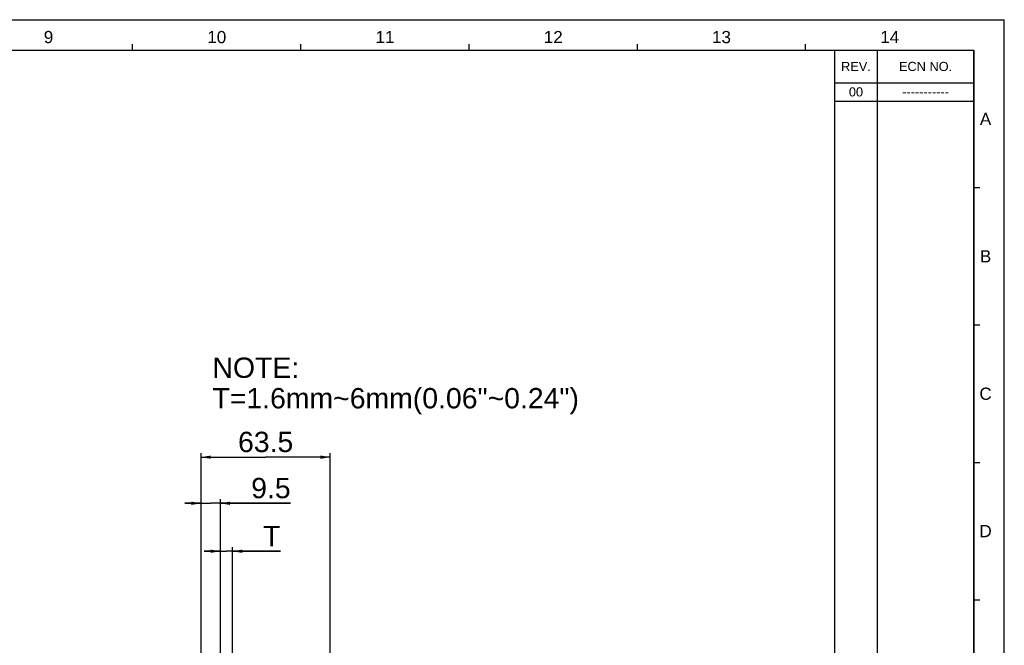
# Model space of a CAD drawing. Extents: x 0 to 1189, y 0 to 841.
# Tile 36 of 36: x 704 to 1189, y 533 to 841. Entities that reach past the tile are written whole.
import ezdxf
from ezdxf.enums import TextEntityAlignment as Align

# ---------------------------------------------------------------- set-up
doc = ezdxf.new("R2010")
doc.units = 0
doc.header["$LTSCALE"] = 65.395
doc.header["$MEASUREMENT"] = 0
doc.layers.get('0').update_dxf_attribs({"linetype": 'CONTINUOUS'})
doc.styles.add('TEXTSTYLE_2', font='arial.ttf')
doc.styles.add('TEXTSTYLE_3', font='arial.ttf')
doc.dimstyles.get("Standard").update_dxf_attribs({"dimtxt": 0.18, "dimasz": 0.18, "dimexe": 0.18, "dimexo": 0.0625, "dimgap": 0.09, "dimtad": 0, "dimtih": 1, "dimtoh": 1, "dimdec": 4, "dimzin": 0, "dimdsep": 46, "dimtxsty": 'Standard', "dimcen": 0.09, "dimadec": 0, "dimazin": 0, "dimtfac": 1, "dimtdec": 4, "dimtofl": 0, "dimtmove": 0, "dimatfit": 3, "dimfxl": 1, "dimtolj": 1, "dimtzin": 0, "dimarcsym": 0})

# ---------------------------------------------------------------- blocks, each defined once
blk = doc.blocks.new('_FILLED')
at = {"color": 0, "linetype": 'ByBlock'}
blk.add_solid([(0, 0), (-1, 0.17), (-1, -0.17)], dxfattribs=at)
blk = doc.blocks.new('*D5')
at = {"color": 2, "linetype": 'Continuous'}
for p, q in [((803.24, 524.85), (803.24, 581.53)), ((809.24, 524.85), (809.24, 581.53)), ((803.24, 579.53), (795.24, 579.53)), ((795.24, 579.53), (806.24, 579.53)), ((832.78, 579.53), (806.24, 579.53)), ((809.24, 579.53), (832.78, 579.53))]:
    blk.add_line(p, q, dxfattribs=at)
at = {"color": 2, "linetype": 'Continuous', "xscale": 4.76, "yscale": 4.76, "zscale": 4.76}
blk.add_blockref('_FILLED', (803.24, 579.53), dxfattribs=at)
at = {"color": 2, "linetype": 'Continuous', "xscale": 4.76, "yscale": 4.76, "zscale": 4.76, "rotation": 180}
blk.add_blockref('_FILLED', (809.24, 579.53), dxfattribs=at)
at = {"color": 2, "linetype": 'Continuous', "style": 'TEXTSTYLE_2'}
blk.add_text('T', height=10, dxfattribs=at).set_placement((824.27, 582.03))
blk = doc.blocks.new('*D6')
at = {"color": 2, "linetype": 'Continuous'}
for p, q in [((793.77, 504.63), (793.77, 627.81)), ((793.77, 625.81), (825.52, 625.81)), ((857.27, 625.81), (825.52, 625.81)), ((857.27, 338.31), (857.27, 627.81))]:
    blk.add_line(p, q, dxfattribs=at)
at = {"color": 2, "linetype": 'Continuous', "xscale": 4.76, "yscale": 4.76, "zscale": 4.76, "rotation": 180}
blk.add_blockref('_FILLED', (793.77, 625.81), dxfattribs=at)
at = {"color": 2, "linetype": 'Continuous', "xscale": 4.76, "yscale": 4.76, "zscale": 4.76}
blk.add_blockref('_FILLED', (857.27, 625.81), dxfattribs=at)
at = {"color": 2, "linetype": 'Continuous', "style": 'TEXTSTYLE_2'}
blk.add_text('63.5', height=10, dxfattribs=at).set_placement((825.52, 628.31), align=Align.CENTER)
blk = doc.blocks.new('*D7')
at = {"color": 2, "linetype": 'Continuous'}
for p, q in [((793.77, 603.12), (785.77, 603.12)), ((785.77, 603.12), (798.5, 603.12)), ((793.77, 504.63), (793.77, 605.12)), ((837.8, 603.12), (798.5, 603.12)), ((803.24, 524.85), (803.24, 605.12)), ((803.24, 603.12), (837.8, 603.12))]:
    blk.add_line(p, q, dxfattribs=at)
at = {"color": 2, "linetype": 'Continuous', "xscale": 4.76, "yscale": 4.76, "zscale": 4.76}
blk.add_blockref('_FILLED', (793.77, 603.12), dxfattribs=at)
at = {"color": 2, "linetype": 'Continuous', "xscale": 4.76, "yscale": 4.76, "zscale": 4.76, "rotation": 180}
blk.add_blockref('_FILLED', (803.24, 603.12), dxfattribs=at)
at = {"color": 2, "linetype": 'Continuous', "style": 'TEXTSTYLE_2'}
blk.add_text('9.5', height=10, dxfattribs=at).set_placement((818.4, 605.62))

msp = doc.modelspace()

# ---------------------------------------------------------------- linework, layer by layer
at = {"color": 4, "linetype": 'Continuous'}
for p in [(0, 841), (1189, 0)]:
    msp.add_line(p, (1189, 841), dxfattribs=at)
at = {"color": 3, "linetype": 'Continuous'}
for p, q in [((760.07143, 826), (760.07143, 829)), ((842.85714, 826), (842.85714, 829)), ((925.64286, 826), (925.64286, 829)), ((1008.42857, 826), (1008.42857, 829)), ((1091.21429, 826), (1091.21429, 829)), ((15, 826), (1174, 826)), ((1105.5, 826), (1174, 826)), ((1105.5, 826), (1105.5, 90)), ((1126.5, 826), (1126.5, 90)), ((1174, 826), (1174, 90)), ((1174, 15), (1174, 826)), ((1105.5, 810), (1174, 810)), ((1105.5, 801), (1174, 801)), ((1174, 758.41667), (1177, 758.41667)), ((1174, 690.83333), (1177, 690.83333)), ((1174, 623.25), (1177, 623.25)), ((1174, 555.66667), (1177, 555.66667))]:
    msp.add_line(p, q, dxfattribs=at)

# ---------------------------------------------------------------- texts
at = {"color": 1, "linetype": 'Continuous'}
for s, height, style, p in [('9', 6, 'TEXTSTYLE_2', (718.68143, 829.46098)), ('10', 6, 'TEXTSTYLE_2', (801.46714, 829.46098)), ('11', 6, 'TEXTSTYLE_2', (884.25286, 829.46098)), ('12', 6, 'TEXTSTYLE_2', (967.03857, 829.46098)), ('13', 6, 'TEXTSTYLE_2', (1049.82429, 829.46098)), ('14', 6, 'TEXTSTYLE_2', (1132.61, 829.46098)), ('REV.', 4.5, 'TEXTSTYLE_3', (1116, 815.75)), ('ECN NO.', 4.5, 'TEXTSTYLE_3', (1150.25, 815.75)), ('A', 6, 'TEXTSTYLE_2', (1179.77576, 789.19113)), ('B', 6, 'TEXTSTYLE_2', (1179.77576, 721.60779)), ('C', 6, 'TEXTSTYLE_2', (1179.77576, 654.02446)), ('D', 6, 'TEXTSTYLE_2', (1179.77576, 586.44113))]:
    msp.add_text(s, height=height, dxfattribs=dict(at, style=style)).set_placement(p, align=Align.CENTER)
at = {"color": 6, "linetype": 'Continuous', "style": 'TEXTSTYLE_3'}
for s, p in [('00', (1116, 803.25)), ('-----------', (1150.25, 803.25))]:
    msp.add_text(s, height=4.5, dxfattribs=at).set_placement(p, align=Align.CENTER)
at = {"color": 2, "linetype": 'Continuous', "style": 'TEXTSTYLE_2'}
for s, p in [('NOTE:', (799.35888, 664.81703)), ('T=1.6mm~6mm(0.06"~0.24")', (799.35888, 649.81703))]:
    msp.add_text(s, height=10, dxfattribs=at).set_placement(p)

# ---------------------------------------------------------------- dimensions: what is measured, and where the dimension line sits
at = {"color": 2, "linetype": 'Continuous'}
for base, p1, p2, picture, middle in [((857.26895, 625.80642), (793.76895, 503.12576), (857.26895, 336.81148), '*D6', (825.51895, 625.80642)), ((809.23895, 579.52799), (803.23895, 523.34606), (809.23895, 523.34606), '*D5', (828.52273, 579.52799))]:
    dim = msp.add_linear_dim(base=base, p1=p1, p2=p2, dimstyle='Standard', dxfattribs=at)
    dim.commit()
    dim.dimension.update_dxf_attribs({"geometry": picture, "text_midpoint": middle, "dimtype": 128})
dim = msp.add_linear_dim(base=(793.76895, 603.12428), p1=(803.23895, 523.34606), p2=(793.76895, 503.12576), angle=180, dimstyle='Standard', dxfattribs=at)
dim.commit()
dim.dimension.update_dxf_attribs({"geometry": '*D7', "text_midpoint": (828.10236, 603.12428), "dimtype": 128})

doc.saveas('drawing.dxf')
